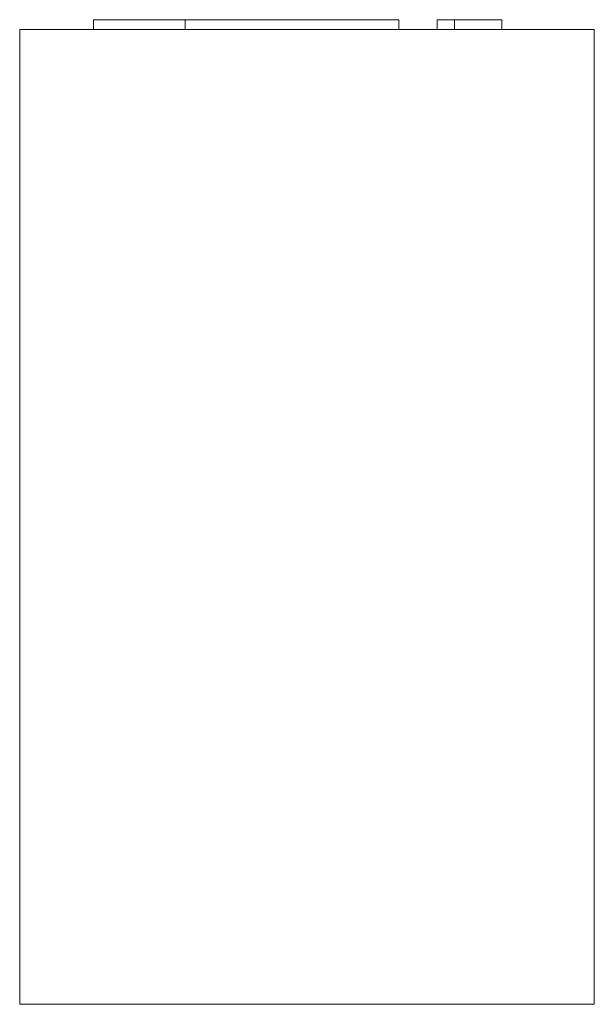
# Model space of a CAD drawing. Header units: millimetres. Extents: x 0 to 118, y 100 to 302.
import ezdxf

# ---------------------------------------------------------------- set-up
doc = ezdxf.new("R2010")
doc.units = ezdxf.units.MM

# ---------------------------------------------------------------- blocks, each defined once
blk = doc.blocks.new('RSen_56_ME_FB_LOD200 - convector_jaga - biww_02004010 - wall recessed - 10_jaga_built-in wall_lxhxd 400x200x118 mm-332513-right')
at = {"lineweight": 18}
for p, q in [((0, 300), (118, 300)), ((0, 100), (0, 300)), ((118, 300), (118, 100)), ((118, 100), (0, 100))]:
    blk.add_line(p, q, dxfattribs=at)
blk = doc.blocks.new('RSen_55_GM_FB_logo - SH_jaga - standard-260147-right')
at = {"lineweight": 18}
for p, q in [((15.15, 302), (15.15, 300)), ((15.15, 302), (34, 302)), ((34, 302), (65.94, 302)), ((34, 300), (34, 302)), ((65.94, 302), (77.85, 302)), ((77.85, 300), (77.85, 302)), ((85.71, 302), (89.26, 302)), ((85.71, 300), (85.71, 302)), ((89.26, 302), (99, 302)), ((89.26, 302), (89.26, 300)), ((99, 300), (99, 302))]:
    blk.add_line(p, q, dxfattribs=at)

msp = doc.modelspace()

# ---------------------------------------------------------------- block references
at = {"lineweight": 18}
for name in ['RSen_55_GM_FB_logo - SH_jaga - standard-260147-right', 'RSen_56_ME_FB_LOD200 - convector_jaga - biww_02004010 - wall recessed - 10_jaga_built-in wall_lxhxd 400x200x118 mm-332513-right']:
    msp.add_blockref(name, (0, 0), dxfattribs=at)

doc.saveas('drawing.dxf')
